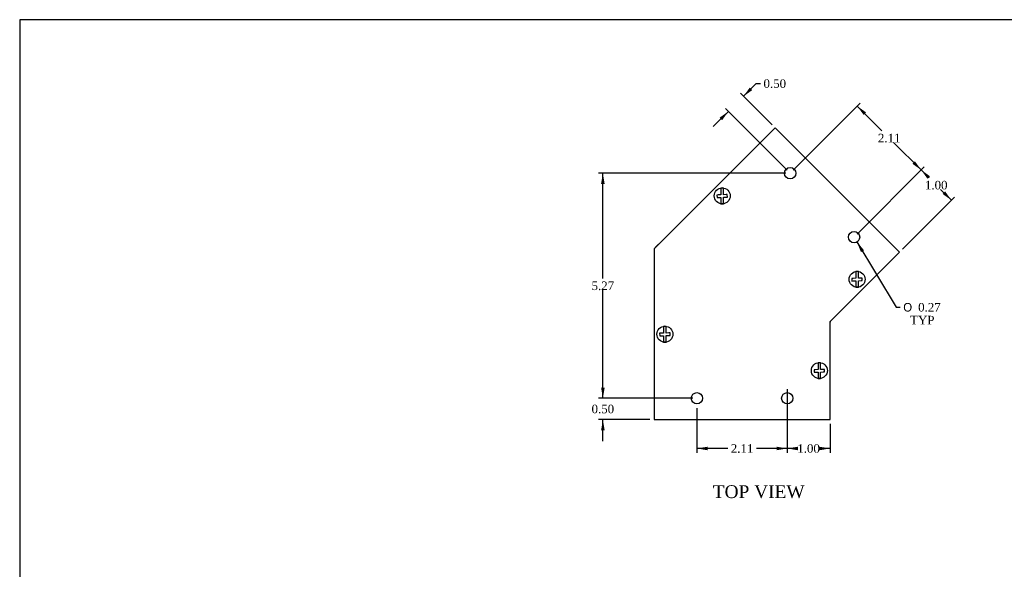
# Model space of a CAD drawing. Header units: inches. Extents: x 0.1 to 47.9, y -0.3 to 31.9.
# Tile 2 of 6: x 0.1 to 23.1, y 19 to 31.9. Entities that reach past the tile are written whole.
import ezdxf
from ezdxf.enums import TextEntityAlignment as Align

# ---------------------------------------------------------------- set-up
doc = ezdxf.new("R2010")
doc.units = ezdxf.units.IN
doc.header["$MEASUREMENT"] = 0
for name, color, linetype in [('COM55573-2', 7, 'Continuous'), ('COM55574-2', 7, 'Continuous'), ('COM55575-2', 7, 'Continuous'), ('Default', 7, 'Continuous'), ('SCS19491', 7, 'Continuous')]:
    doc.layers.add(name, color=color, linetype=linetype)
doc.styles.add('SEACAD_Solid_Edge_ANSI1_Symbols', font='txt')
doc.styles.add('SEACAD_Times_New_Roman', font='times.ttf')
doc.dimstyles.new('HAMMOND_(STH_-_42x28)', dxfattribs={"dimtxt": 0.2, "dimasz": 0.25, "dimexe": 0.1, "dimexo": 0.1, "dimgap": 0.05, "dimtad": 0, "dimtih": 1, "dimtoh": 1, "dimzin": 0, "dimdsep": 46, "dimtxsty": 'SEACAD_Times_New_Roman', "dimblk1": '_SE_FILLED', "dimblk2": '_SE_FILLED', "dimsah": 1, "dimcen": 0.1, "dimadec": 0, "dimazin": 0, "dimtfac": 0.8, "dimtofl": 0, "dimtmove": 0, "dimatfit": 3, "dimfxl": 1, "dimtolj": 1, "dimtzin": 0, "dimarcsym": 0})

# ---------------------------------------------------------------- blocks, each defined once
blk = doc.blocks.new('SE1')
at = {"layer": 'COM55573-2', "color": 7, "linetype": 'Continuous'}
for p, q in [((17.777, 29.371), (14.949, 26.542)), ((20.686, 26.462), (17.777, 29.371)), ((14.949, 26.542), (14.949, 22.542)), ((19.063, 24.838), (20.686, 26.462)), ((19.063, 22.542), (19.063, 24.838)), ((14.949, 22.542), (19.063, 22.542))]:
    blk.add_line(p, q, dxfattribs=at)
for centre in [(18.131, 28.31), (19.626, 26.815), (15.949, 23.042), (18.063, 23.042)]:
    blk.add_circle(centre, 0.133, dxfattribs=at)
at = {"layer": 'COM55574-2', "color": 7, "linetype": 'Continuous'}
for p, q in [((20.646, 26.502), (20.646, 26.502)), ((20.686, 26.462), (20.646, 26.502)), ((20.686, 26.462), (20.686, 26.462))]:
    blk.add_line(p, q, dxfattribs=at)
blk.add_arc((19.092, 24.826), 0.029, 138.2522, 180, dxfattribs=at)
at = {"layer": 'COM55575-2', "color": 7, "linetype": 'Continuous'}
for p, q in [((17.07, 28.664), (17.777, 29.371)), ((17.777, 29.371), (17.818, 29.331)), ((17.817, 29.33), (17.818, 29.331)), ((15.151, 26.744), (17.07, 28.664)), ((17.07, 28.664), (17.07, 28.664)), ((17.07, 28.664), (17.07, 28.664)), ((17.07, 28.664), (17.07, 28.664)), ((14.974, 26.568), (15.151, 26.744)), ((15.151, 26.744), (15.151, 26.744)), ((15.151, 26.744), (15.151, 26.744)), ((15.151, 26.744), (15.151, 26.744))]:
    blk.add_line(p, q, dxfattribs=at)
blk.add_arc((15.035, 26.507), 0.086, 135, 137.3424, dxfattribs=at)
at = {"layer": 'SCS19491', "color": 7, "linetype": 'Continuous'}
for p, q in [((16.51, 27.964), (16.51, 27.872)), ((16.57, 27.872), (16.57, 27.964)), ((16.445, 27.801), (16.416, 27.8)), ((16.416, 27.8), (16.418, 27.74)), ((16.418, 27.74), (16.45, 27.741)), ((16.51, 27.804), (16.445, 27.801)), ((16.45, 27.741), (16.51, 27.744)), ((16.51, 27.872), (16.51, 27.804)), ((16.51, 27.744), (16.51, 27.687)), ((16.51, 27.687), (16.51, 27.596)), ((16.57, 27.806), (16.57, 27.872)), ((16.633, 27.809), (16.57, 27.806)), ((16.57, 27.746), (16.632, 27.749)), ((16.57, 27.687), (16.57, 27.746)), ((16.57, 27.596), (16.57, 27.687)), ((16.632, 27.749), (16.662, 27.75)), ((16.659, 27.81), (16.633, 27.809)), ((16.662, 27.75), (16.659, 27.81)), ((19.603, 25.848), (19.574, 25.847)), ((19.574, 25.847), (19.576, 25.787)), ((19.668, 25.851), (19.603, 25.848)), ((19.668, 26.011), (19.668, 25.919)), ((19.668, 25.919), (19.668, 25.851)), ((19.728, 25.919), (19.728, 26.011)), ((19.728, 25.853), (19.728, 25.919)), ((19.791, 25.856), (19.728, 25.853)), ((19.817, 25.857), (19.791, 25.856)), ((19.819, 25.797), (19.817, 25.857)), ((19.576, 25.787), (19.608, 25.788)), ((19.608, 25.788), (19.668, 25.791)), ((19.668, 25.791), (19.668, 25.734)), ((19.668, 25.734), (19.668, 25.643)), ((19.728, 25.793), (19.79, 25.796)), ((19.728, 25.734), (19.728, 25.793)), ((19.728, 25.643), (19.728, 25.734)), ((19.79, 25.796), (19.819, 25.797)), ((15.169, 24.726), (15.169, 24.635)), ((15.229, 24.635), (15.229, 24.726)), ((15.104, 24.564), (15.075, 24.563)), ((15.075, 24.563), (15.077, 24.503)), ((15.077, 24.503), (15.109, 24.504)), ((15.169, 24.566), (15.104, 24.564)), ((15.109, 24.504), (15.169, 24.506)), ((15.169, 24.635), (15.169, 24.566)), ((15.169, 24.506), (15.169, 24.45)), ((15.169, 24.45), (15.169, 24.358)), ((15.229, 24.569), (15.229, 24.635)), ((15.292, 24.571), (15.229, 24.569)), ((15.229, 24.509), (15.291, 24.511)), ((15.229, 24.45), (15.229, 24.509)), ((15.229, 24.358), (15.229, 24.45)), ((15.291, 24.511), (15.321, 24.512)), ((15.318, 24.572), (15.292, 24.571)), ((15.321, 24.512), (15.318, 24.572)), ((18.783, 23.874), (18.783, 23.783)), ((18.783, 23.783), (18.783, 23.714)), ((18.843, 23.783), (18.843, 23.874)), ((18.843, 23.717), (18.843, 23.783)), ((18.718, 23.712), (18.689, 23.711)), ((18.689, 23.711), (18.691, 23.651)), ((18.691, 23.651), (18.723, 23.652)), ((18.783, 23.714), (18.718, 23.712)), ((18.723, 23.652), (18.783, 23.654)), ((18.783, 23.654), (18.783, 23.597)), ((18.783, 23.597), (18.783, 23.506)), ((18.906, 23.719), (18.843, 23.717)), ((18.843, 23.657), (18.905, 23.659)), ((18.843, 23.597), (18.843, 23.657)), ((18.843, 23.506), (18.843, 23.597)), ((18.905, 23.659), (18.935, 23.66)), ((18.932, 23.72), (18.906, 23.719)), ((18.935, 23.66), (18.932, 23.72))]:
    blk.add_line(p, q, dxfattribs=at)
for centre in [(16.54, 27.78), (19.698, 25.827), (15.199, 24.542), (18.813, 23.69)]:
    blk.add_circle(centre, 0.187, dxfattribs=at)
for centre, start, end in [((16.54, 27.78), 80.7303, 99.2697), ((16.54, 27.78), 260.7303, 279.2697), ((19.698, 25.827), 80.7303, 99.2697), ((19.698, 25.827), 260.7303, 279.2697), ((15.199, 24.542), 80.7303, 99.2697), ((15.199, 24.542), 260.7303, 279.2697), ((18.813, 23.69), 80.7303, 99.2697), ((18.813, 23.69), 260.7303, 279.2697)]:
    blk.add_arc(centre, 0.186, start, end, dxfattribs=at)
blk = doc.blocks.new('DMBLK8078')
at = {"layer": 'Default', "linetype": 'Continuous', "transparency": 16777216}
for points in [[(13.705, 23.292), (13.747, 23.042), (13.789, 23.292)], [(13.705, 22.292), (13.789, 22.292), (13.747, 22.542)]]:
    blk.add_hatch(color=7, dxfattribs=at).paths.add_polyline_path(points)
at = {"layer": 'Default', "color": 7, "linetype": 'Continuous', "transparency": 16777216}
for p, q in [((13.747, 23.042), (13.747, 23.542)), ((15.849, 23.042), (13.647, 23.042)), ((14.849, 22.542), (13.647, 22.542)), ((13.747, 22.042), (13.747, 22.542))]:
    blk.add_line(p, q, dxfattribs=at)
at = {"layer": 'Default', "color": 7, "linetype": 'Continuous', "transparency": 16777216, "style": 'SEACAD_Times_New_Roman'}
blk.add_text('0.50', height=0.2, dxfattribs=at).set_placement((13.482, 22.892), align=Align.TOP_LEFT)
blk = doc.blocks.new('_SE_FILLED')
at = {"color": 0}
blk.add_line((0, 0), (-1, 0), dxfattribs=at)
blk.add_solid([(0, 0), (-1, -0.1665), (-1, 0.1665), (0, 0)], dxfattribs=at)
blk = doc.blocks.new('DMBLK8088')
at = {"layer": 'Default', "linetype": 'Continuous', "transparency": 16777216}
for points in [[(18.313, 21.826), (18.313, 21.909), (18.063, 21.868)], [(18.813, 21.826), (19.063, 21.868), (18.813, 21.909)]]:
    blk.add_hatch(color=7, dxfattribs=at).paths.add_polyline_path(points)
at = {"layer": 'Default', "color": 7, "linetype": 'Continuous', "transparency": 16777216}
for p, q in [((18.063, 23.252), (18.063, 21.768)), ((19.063, 22.442), (19.063, 21.768)), ((18.227, 21.868), (18.063, 21.868)), ((19.063, 21.868), (18.898, 21.868))]:
    blk.add_line(p, q, dxfattribs=at)
at = {"layer": 'Default', "color": 7, "linetype": 'Continuous', "transparency": 16777216, "style": 'SEACAD_Times_New_Roman'}
blk.add_text('1.00', height=0.2, dxfattribs=at).set_placement((18.297, 21.968), align=Align.TOP_LEFT)
blk = doc.blocks.new('DMBLK8089')
at = {"layer": 'Default', "linetype": 'Continuous', "transparency": 16777216}
for points in [[(16.199, 21.826), (16.199, 21.909), (15.949, 21.868)], [(17.813, 21.826), (18.063, 21.868), (17.813, 21.909)]]:
    blk.add_hatch(color=7, dxfattribs=at).paths.add_polyline_path(points)
at = {"layer": 'Default', "color": 7, "linetype": 'Continuous', "transparency": 16777216}
for p, q in [((15.949, 22.809), (15.949, 21.768)), ((18.063, 22.809), (18.063, 21.768)), ((16.67, 21.868), (15.949, 21.868)), ((18.063, 21.868), (17.341, 21.868))]:
    blk.add_line(p, q, dxfattribs=at)
at = {"layer": 'Default', "color": 7, "linetype": 'Continuous', "transparency": 16777216, "style": 'SEACAD_Times_New_Roman'}
blk.add_text('2.11', height=0.2, dxfattribs=at).set_placement((16.74, 21.968), align=Align.TOP_LEFT)
blk = doc.blocks.new('DMBLK8093')
at = {"layer": 'Default', "linetype": 'Continuous', "transparency": 16777216}
for points in [[(13.705, 28.06), (13.789, 28.06), (13.747, 28.31)], [(13.705, 23.292), (13.747, 23.042), (13.789, 23.292)]]:
    blk.add_hatch(color=7, dxfattribs=at).paths.add_polyline_path(points)
at = {"layer": 'Default', "color": 7, "linetype": 'Continuous', "transparency": 16777216}
for p, q in [((18.031, 28.31), (13.647, 28.31)), ((13.747, 25.846), (13.747, 28.31)), ((13.747, 23.042), (13.747, 25.576)), ((15.849, 23.042), (13.647, 23.042))]:
    blk.add_line(p, q, dxfattribs=at)
at = {"layer": 'Default', "color": 7, "linetype": 'Continuous', "transparency": 16777216, "style": 'SEACAD_Times_New_Roman'}
blk.add_text('5.27', height=0.2, dxfattribs=at).set_placement((13.482, 25.776), align=Align.TOP_LEFT)
blk = doc.blocks.new('DMBLK8094')
at = {"layer": 'Default', "linetype": 'Continuous', "transparency": 16777216}
for points in [[(21.403, 28.239), (21.196, 28.386), (21.344, 28.18)], [(21.756, 27.885), (21.697, 27.826), (21.903, 27.679)]]:
    blk.add_hatch(color=7, dxfattribs=at).paths.add_polyline_path(points)
at = {"layer": 'Default', "color": 7, "linetype": 'Continuous', "transparency": 16777216}
for p, q in [((19.696, 26.886), (21.267, 28.457)), ((21.38, 28.202), (21.196, 28.386)), ((21.903, 27.679), (21.65, 27.932)), ((20.757, 26.532), (21.974, 27.75))]:
    blk.add_line(p, q, dxfattribs=at)
at = {"layer": 'Default', "color": 7, "linetype": 'Continuous', "transparency": 16777216, "style": 'SEACAD_Times_New_Roman'}
blk.add_text('1.00', height=0.2, dxfattribs=at).set_placement((21.284, 28.132), align=Align.TOP_LEFT)
blk = doc.blocks.new('DMBLK8095')
at = {"layer": 'Default', "linetype": 'Continuous', "transparency": 16777216}
for points in [[(19.908, 29.733), (19.701, 29.881), (19.849, 29.675)], [(21.049, 28.592), (20.99, 28.533), (21.196, 28.386)]]:
    blk.add_hatch(color=7, dxfattribs=at).paths.add_polyline_path(points)
at = {"layer": 'Default', "color": 7, "linetype": 'Continuous', "transparency": 16777216}
for p, q in [((18.201, 28.381), (19.772, 29.951)), ((20.279, 29.303), (19.701, 29.881)), ((21.196, 28.386), (20.549, 29.033)), ((19.696, 26.886), (21.267, 28.457))]:
    blk.add_line(p, q, dxfattribs=at)
at = {"layer": 'Default', "color": 7, "linetype": 'Continuous', "transparency": 16777216, "style": 'SEACAD_Times_New_Roman'}
blk.add_text('2.11', height=0.2, dxfattribs=at).set_placement((20.183, 29.233), align=Align.TOP_LEFT)
blk = doc.blocks.new('DMBLK8096')
at = {"layer": 'Default', "linetype": 'Continuous', "transparency": 16777216}
for points in [[(17.185, 30.316), (17.038, 30.11), (17.244, 30.257)], [(16.478, 29.609), (16.537, 29.55), (16.684, 29.757)]]:
    blk.add_hatch(color=7, dxfattribs=at).paths.add_polyline_path(points)
at = {"layer": 'Default', "color": 7, "linetype": 'Continuous', "transparency": 16777216}
for p, q in [((17.336, 30.408), (17.038, 30.11)), ((17.336, 30.408), (17.436, 30.408)), ((17.707, 29.441), (16.967, 30.181)), ((16.684, 29.757), (16.331, 29.403)), ((18.06, 28.381), (16.614, 29.827))]:
    blk.add_line(p, q, dxfattribs=at)
at = {"layer": 'Default', "color": 7, "linetype": 'Continuous', "transparency": 16777216, "style": 'SEACAD_Times_New_Roman'}
blk.add_text('0.50', height=0.2, dxfattribs=at).set_placement((17.506, 30.508), align=Align.TOP_LEFT)
blk = doc.blocks.new('DMBLK8097')
at = {"layer": 'Default', "linetype": 'Continuous', "transparency": 16777216}
blk.add_hatch(color=7, dxfattribs=at).paths.add_polyline_path([(19.858, 26.508), (19.694, 26.701), (19.786, 26.465)])
at = {"layer": 'Default', "color": 7, "linetype": 'Continuous', "transparency": 16777216}
for p, q in [((19.694, 26.701), (20.607, 25.173)), ((20.607, 25.173), (20.707, 25.173))]:
    blk.add_line(p, q, dxfattribs=at)
for s, style, p in [('O', 'SEACAD_Solid_Edge_ANSI1_Symbols', (20.777, 25.273)), ('0.27', 'SEACAD_Times_New_Roman', (21.125, 25.273)), ('TYP', 'SEACAD_Times_New_Roman', (20.937, 24.973))]:
    blk.add_text(s, height=0.2, dxfattribs=dict(at, style=style)).set_placement(p, align=Align.TOP_LEFT)
blk = doc.blocks.new('BORDER')
at = {"layer": 'Default', "color": 7, "linetype": 'Continuous'}
for p, q in [((0, 27.86), (-41.86, 27.86)), ((-41.86, 27.86), (-41.86, 0))]:
    blk.add_line(p, q, dxfattribs=at)

msp = doc.modelspace()

# ---------------------------------------------------------------- block references
at = {"layer": 'Default', "color": 7, "xscale": 1.142, "yscale": 1.142, "zscale": 1.142}
msp.add_blockref('BORDER', (47.903, 0.088), dxfattribs=at)
at = {"layer": 'Default'}
msp.add_blockref('SE1', (0, 0), dxfattribs=at)

# ---------------------------------------------------------------- texts
at = {"layer": 'Default', "color": 7, "linetype": 'Continuous', "style": 'SEACAD_Times_New_Roman'}
msp.add_text('TOP VIEW', height=0.3, dxfattribs=at).set_placement((16.318, 21.007), align=Align.TOP_LEFT)

# ---------------------------------------------------------------- dimensions: what is measured, and where the dimension line sits
at = {"layer": 'Default', "color": 7, "linetype": 'Continuous'}
dim = msp.add_linear_dim(base=(16.684, 29.757), p1=(17.777, 29.371), p2=(18.131, 28.31), angle=225, text='\\A1;<>', dimstyle='HAMMOND_(STH_-_42x28)', override={"dimtmove": 1}, dxfattribs=at)
dim.commit()
dim.dimension.update_dxf_attribs({"geometry": 'DMBLK8096', "text_midpoint": (17.436, 30.408), "dimtype": 160})
for base, p1, p2, angle, picture, middle, dimtype in [((21.196, 28.386), (19.626, 26.815), (18.131, 28.31), 135, 'DMBLK8095', (20.449, 29.133), 161), ((21.196, 28.386), (20.686, 26.462), (19.626, 26.815), 135, 'DMBLK8094', (21.55, 28.032), 160), ((13.747, 28.31), (15.949, 23.042), (18.131, 28.31), 90, 'DMBLK8093', (13.747, 25.676), 160), ((13.747, 23.042), (14.949, 22.542), (15.949, 23.042), 90, 'DMBLK8078', (13.747, 22.792), 160)]:
    dim = msp.add_linear_dim(base=base, p1=p1, p2=p2, angle=angle, text='\\A1;<>', dimstyle='HAMMOND_(STH_-_42x28)', dxfattribs=at)
    dim.commit()
    dim.dimension.update_dxf_attribs({"geometry": picture, "text_midpoint": middle, "dimtype": dimtype})
dim = msp.add_diameter_dim_2p(p1=(19.557, 26.929), p2=(19.694, 26.701), text='\\A1;<>\\PTYP', dimstyle='HAMMOND_(STH_-_42x28)', dxfattribs=at)
dim.commit()
dim.dimension.update_dxf_attribs({"geometry": 'DMBLK8097', "text_midpoint": (20.707, 25.173), "dimtype": 163})
for base, p1, p2, picture, middle in [((18.063, 21.868), (19.063, 22.542), (18.063, 22.909), 'DMBLK8088', (18.563, 21.868)), ((15.949, 21.868), (18.063, 22.909), (15.949, 22.909), 'DMBLK8089', (17.006, 21.868))]:
    dim = msp.add_linear_dim(base=base, p1=p1, p2=p2, text='\\A1;<>', dimstyle='HAMMOND_(STH_-_42x28)', dxfattribs=at)
    dim.commit()
    dim.dimension.update_dxf_attribs({"geometry": picture, "text_midpoint": middle, "dimtype": 160})

doc.saveas('drawing.dxf')
